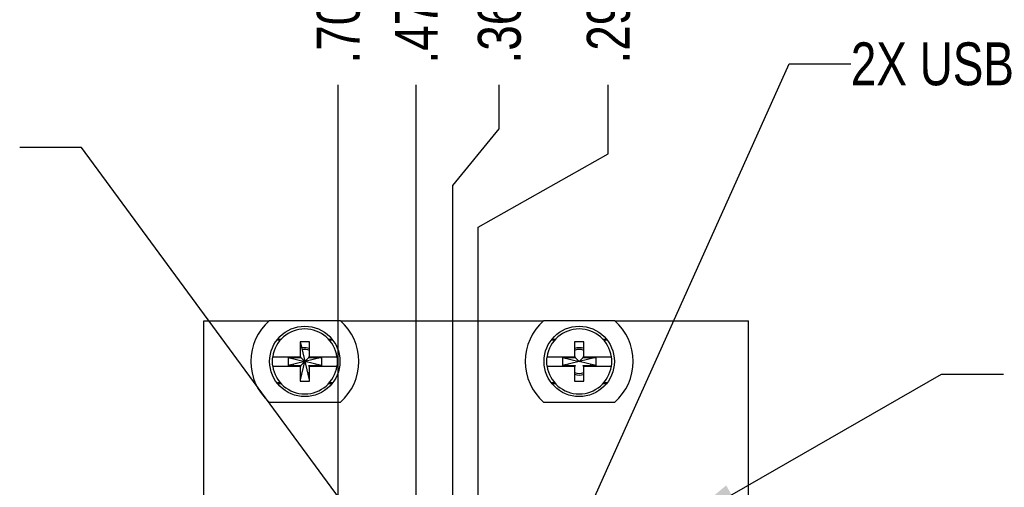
# Model space of a CAD drawing. Header units: inches. Extents: x 0.2 to 16.8, y 0.2 to 10.8.
# Tile 17 of 19: x 7.2 to 10.1, y 7.6 to 9. Entities that reach past the tile are written whole.
import ezdxf

# ---------------------------------------------------------------- set-up
doc = ezdxf.new("R2010")
doc.units = ezdxf.units.IN
doc.header["$LTSCALE"] = 0.935
doc.header["$MEASUREMENT"] = 0
doc.layers.get('0').update_dxf_attribs({"linetype": 'CONTINUOUS'})
doc.layers.add('DETAIL', color=7, linetype='CONTINUOUS')
doc.layers.add('DIMENSIONS', color=7, linetype='CONTINUOUS')
doc.styles.get("Standard").update_dxf_attribs({"font": 'txt', "width": 0.8})
doc.dimstyles.new('DIMSTYLE_1', dxfattribs={"dimtxt": 0.125, "dimasz": 0.18, "dimexe": 0.125, "dimexo": 0.0625, "dimgap": 0.09, "dimtad": 0, "dimtih": 1, "dimtoh": 1, "dimdec": 3, "dimzin": 4, "dimdsep": 46, "dimtxsty": 'STANDARD', "dimblk": '_FILLED', "dimblk1": '_FILLED', "dimblk2": '_FILLED', "dimcen": 0.09, "dimadec": 0, "dimazin": 0, "dimtp": 0.01, "dimtm": 0.01, "dimtfac": 1, "dimtdec": 3, "dimtofl": 0, "dimtmove": 0, "dimatfit": 3, "dimldrblk": '_FILLED', "dimfxl": 1, "dimtolj": 1, "dimtzin": 4, "dimarcsym": 0})
doc.dimstyles.get("Standard").update_dxf_attribs({"dimtxt": 0.125, "dimasz": 0.18, "dimexe": 0.125, "dimexo": 0.0625, "dimgap": 0.09, "dimtad": 0, "dimtih": 1, "dimtoh": 1, "dimdec": 3, "dimzin": 4, "dimdsep": 46, "dimtxsty": 'STANDARD', "dimblk": '_FILLED', "dimblk1": '_FILLED', "dimblk2": '_FILLED', "dimcen": 0.09, "dimadec": 0, "dimazin": 0, "dimtol": 1, "dimtp": 0.01, "dimtm": 0.01, "dimtfac": 1, "dimtdec": 3, "dimtofl": 0, "dimtmove": 0, "dimatfit": 3, "dimldrblk": '_FILLED', "dimfxl": 1, "dimtolj": 1, "dimtzin": 4, "dimarcsym": 0})

# ---------------------------------------------------------------- blocks, each defined once
blk = doc.blocks.new('*D13')
at = {"layer": 'DIMENSIONS', "color": 2, "linetype": 'CONTINUOUS'}
for p, q in [((8.9333, 8.5639), (8.9333, 8.7643)), ((8.5534, 8.3501), (8.9333, 8.5639)), ((8.5534, 7.4047), (8.5534, 8.3501))]:
    blk.add_line(p, q, dxfattribs=at)
at = {"layer": 'DIMENSIONS', "color": 2, "linetype": 'CONTINUOUS', "insert": (8.8708, 8.8268), "char_height": 0.125, "width": 1.125, "attachment_point": 1, "rotation": 90, "line_spacing_factor": 0.9}
blk.add_mtext('.295{\\Ftxt.shx;\\W1.000000;\\H0.125000; }[7.49]', dxfattribs=at)
blk = doc.blocks.new('_FILLED')
at = {"color": 0, "linetype": 'BYBLOCK'}
blk.add_solid([(0, 0), (-1, 0.174), (-1, -0.174)], dxfattribs=at)
blk = doc.blocks.new('*D14')
at = {"layer": 'DIMENSIONS', "color": 2, "linetype": 'CONTINUOUS'}
for p, q in [((8.6155, 8.6361), (8.6155, 8.7643)), ((8.4804, 8.4715), (8.6155, 8.6361)), ((8.4804, 6.9439), (8.4804, 8.4715))]:
    blk.add_line(p, q, dxfattribs=at)
at = {"layer": 'DIMENSIONS', "color": 2, "linetype": 'CONTINUOUS', "insert": (8.553, 8.8268), "char_height": 0.125, "width": 1.125, "attachment_point": 1, "rotation": 90, "line_spacing_factor": 0.9}
blk.add_mtext('.368{\\Ftxt.shx;\\W1.000000;\\H0.125000; }[9.35]', dxfattribs=at)
blk = doc.blocks.new('*D15')
at = {"layer": 'DIMENSIONS', "color": 2, "linetype": 'CONTINUOUS'}
blk.add_line((8.3734, 7.4047), (8.3734, 8.7643), dxfattribs=at)
at = {"layer": 'DIMENSIONS', "color": 2, "linetype": 'CONTINUOUS', "insert": (8.3109, 8.8268), "char_height": 0.125, "width": 1.225, "attachment_point": 1, "rotation": 90, "line_spacing_factor": 0.9}
blk.add_mtext('.475{\\Ftxt.shx;\\W1.000000;\\H0.125000; }[12.07]', dxfattribs=at)
blk = doc.blocks.new('*D16')
at = {"layer": 'DIMENSIONS', "color": 2, "linetype": 'CONTINUOUS'}
blk.add_line((8.1458, 6.9439), (8.1458, 8.7643), dxfattribs=at)
at = {"layer": 'DIMENSIONS', "color": 2, "linetype": 'CONTINUOUS', "insert": (8.0833, 8.8268), "char_height": 0.125, "width": 1.225, "attachment_point": 1, "rotation": 90, "line_spacing_factor": 0.9}
blk.add_mtext('.703{\\Ftxt.shx;\\W1.000000;\\H0.125000; }[17.85]', dxfattribs=at)

msp = doc.modelspace()

# ---------------------------------------------------------------- linework, layer by layer
at = {"color": 6, "linetype": 'CONTINUOUS'}
for p, q in [((7.7544, 3.0098), (7.7544, 8.0768)), ((7.7544, 8.0768), (7.9447, 8.0768)), ((8.1522, 8.0773), (7.9447, 8.0773)), ((8.1522, 8.0768), (8.7447, 8.0768)), ((8.9522, 8.0773), (8.7447, 8.0773)), ((8.9522, 8.0768), (9.3424, 8.0768)), ((9.3424, 2.9389), (9.3424, 8.0768)), ((7.9705, 8.0238), (7.9802, 8.0238)), ((8.0346, 8.0159), (8.0346, 7.9726)), ((8.0622, 7.9726), (8.0622, 8.0159)), ((8.1165, 8.0238), (8.1263, 8.0238)), ((8.7705, 8.0238), (8.7802, 8.0238)), ((8.9165, 8.0238), (8.9263, 8.0238)), ((7.9547, 7.9726), (8.0367, 7.9726)), ((7.9999, 7.9705), (7.9999, 7.9471)), ((7.9999, 7.9705), (8.0484, 7.9588)), ((7.9999, 7.9705), (8.0367, 7.9705)), ((8.0354, 7.9048), (8.0484, 7.9588)), ((8.0367, 7.9705), (8.0367, 7.9726)), ((8.0367, 7.9705), (8.0484, 7.9588)), ((8.0969, 7.9705), (8.0484, 7.9588)), ((8.0601, 7.9705), (8.0969, 7.9705)), ((8.0622, 7.9726), (8.1421, 7.9726)), ((8.0969, 7.9705), (8.0969, 7.9471)), ((8.7547, 7.9726), (8.8346, 7.9726)), ((8.7999, 7.9705), (8.7999, 7.9471)), ((8.7999, 7.9705), (8.8367, 7.9705)), ((8.7999, 7.9705), (8.8484, 7.9588)), ((8.8969, 7.9705), (8.8484, 7.9588)), ((8.8601, 7.9705), (8.8969, 7.9705)), ((8.8622, 7.9726), (8.9421, 7.9726)), ((8.8969, 7.9705), (8.8969, 7.9471)), ((7.9547, 7.945), (8.0367, 7.945)), ((8.0346, 7.945), (8.0346, 7.9017)), ((8.0367, 7.9471), (8.0367, 7.945)), ((8.0622, 7.9017), (8.0622, 7.945)), ((8.0622, 7.945), (8.1421, 7.945)), ((8.7547, 7.945), (8.8346, 7.945)), ((8.8622, 7.945), (8.9421, 7.945)), ((8.0346, 7.9017), (8.0622, 7.9017)), ((7.9803, 7.8938), (7.9705, 7.8938)), ((8.1263, 7.8938), (8.1166, 7.8938)), ((8.7803, 7.8938), (8.7705, 7.8938)), ((8.9263, 7.8938), (8.9166, 7.8938)), ((7.9447, 7.8403), (8.1522, 7.8403)), ((8.7447, 7.8403), (8.9522, 7.8403))]:
    msp.add_line(p, q, dxfattribs=at)
at = {"color": 7, "linetype": 'CONTINUOUS'}
for p, q in [((7.9683, 8.0213), (7.9773, 8.0213)), ((8.0484, 8.0159), (8.0346, 8.0159)), ((8.0354, 8.0127), (8.0614, 7.9048)), ((8.0622, 8.0159), (8.0484, 8.0159)), ((8.1194, 8.0213), (8.1285, 8.0213)), ((8.7683, 8.0213), (8.7773, 8.0213)), ((8.8346, 8.0159), (8.8346, 7.9726)), ((8.8484, 8.0159), (8.8346, 8.0159)), ((8.8622, 8.0159), (8.8484, 8.0159)), ((8.8622, 7.9726), (8.8622, 8.0159)), ((8.9194, 8.0213), (8.9285, 8.0213)), ((7.9538, 7.9726), (7.9547, 7.9726)), ((8.0484, 7.9588), (7.9999, 7.9471)), ((8.0367, 7.9471), (8.0601, 7.9705)), ((8.0969, 7.9471), (8.0484, 7.9588)), ((8.0601, 7.9705), (8.0601, 7.9726)), ((8.0601, 7.9726), (8.0622, 7.9726)), ((8.1421, 7.9726), (8.1431, 7.9726)), ((8.7538, 7.9726), (8.7547, 7.9726)), ((8.8484, 7.9588), (8.7999, 7.9471)), ((8.8346, 7.9726), (8.8367, 7.9726)), ((8.8367, 7.9726), (8.8367, 7.9705)), ((8.8367, 7.9705), (8.8484, 7.9588)), ((8.8484, 7.9588), (8.8601, 7.9705)), ((8.8969, 7.9471), (8.8484, 7.9588)), ((8.8601, 7.9705), (8.8601, 7.9726)), ((8.8601, 7.9726), (8.8622, 7.9726)), ((8.9421, 7.9726), (8.9431, 7.9726)), ((7.9547, 7.945), (7.9538, 7.945)), ((7.9999, 7.9471), (8.0367, 7.9471)), ((8.0601, 7.945), (8.0601, 7.9471)), ((8.0601, 7.9471), (8.0969, 7.9471)), ((8.0622, 7.945), (8.0601, 7.945)), ((8.1431, 7.945), (8.1421, 7.945)), ((8.7547, 7.945), (8.7538, 7.945)), ((8.7999, 7.9471), (8.8367, 7.9471)), ((8.8367, 7.945), (8.8346, 7.945)), ((8.8346, 7.945), (8.8346, 7.9017)), ((8.8367, 7.9471), (8.8367, 7.945)), ((8.8601, 7.945), (8.8601, 7.9471)), ((8.8601, 7.9471), (8.8969, 7.9471)), ((8.8622, 7.945), (8.8601, 7.945)), ((8.8622, 7.9017), (8.8622, 7.945)), ((8.9431, 7.945), (8.9421, 7.945)), ((7.9774, 7.8963), (7.9683, 7.8963)), ((8.1285, 7.8963), (8.1195, 7.8963)), ((8.7774, 7.8963), (8.7683, 7.8963)), ((8.8346, 7.9017), (8.8484, 7.9017)), ((8.8484, 7.9017), (8.8622, 7.9017)), ((8.9285, 7.8963), (8.9195, 7.8963))]:
    msp.add_line(p, q, dxfattribs=at)
at = {"color": 6, "linetype": 'CONTINUOUS'}
for centre in [(8.0484, 7.9588), (8.8484, 7.9588)]:
    msp.add_circle(centre, 0.1025, dxfattribs=at)
for centre, start, end in [((8.0484, 7.9588), 131.203, 228.797), ((8.0484, 7.9588), 311.203, 48.797), ((8.8484, 7.9588), 131.203, 228.797), ((8.8484, 7.9588), 311.203, 48.797)]:
    msp.add_arc(centre, 0.1575, start, end, dxfattribs=at)
at = {"color": 7, "linetype": 'CONTINUOUS'}
for centre, radius, start, end in [((8.0484, 7.9588), 0.0947, 8.3637, 171.6363), ((8.8484, 7.9588), 0.0947, 8.3637, 171.6363), ((8.0484, 7.959), 0.0398, 100.2217, 103.5888), ((8.0484, 7.9588), 0.035, 66.5928, 103.5387), ((8.0484, 7.9587), 0.0401, 69.53, 100.1934), ((8.8484, 7.9587), 0.0401, 69.5376, 110.4646), ((8.8484, 7.9588), 0.035, 66.6066, 113.3934), ((8.0484, 7.9588), 0.0956, 171.7151, 188.2849), ((8.0484, 7.9588), 0.0956, 351.7151, 8.2849), ((8.8484, 7.9588), 0.0956, 171.7151, 188.2849), ((8.8484, 7.9588), 0.0956, 351.7151, 8.2849), ((8.0484, 7.9588), 0.0947, 188.3637, 351.6363), ((8.0487, 7.9587), 0.0403, 193.3311, 196.905), ((8.0484, 7.9588), 0.035, 193.609, 199.8435), ((8.0484, 7.9588), 0.035, 283.5387, 293.4072), ((8.0484, 7.9588), 0.035, 340.1565, 346.391), ((8.0481, 7.9586), 0.0402, 343.1303, 346.7014), ((8.8484, 7.9588), 0.0947, 188.3637, 351.6363), ((8.8487, 7.9587), 0.0403, 193.3311, 196.905), ((8.8484, 7.9588), 0.035, 193.609, 199.8435), ((8.8484, 7.9588), 0.035, 246.6066, 293.3934), ((8.8484, 7.9588), 0.035, 340.1565, 346.391), ((8.8481, 7.9586), 0.0402, 343.1303, 346.7014), ((8.0484, 7.9589), 0.0402, 283.5935, 290.4704), ((8.8484, 7.9589), 0.0401, 249.5376, 290.4646)]:
    msp.add_arc(centre, radius, start, end, dxfattribs=at)

# ---------------------------------------------------------------- texts
at = {"layer": 'DETAIL', "color": 2, "linetype": 'CONTINUOUS', "insert": (9.6403, 8.8883), "char_height": 0.125, "width": 2.3, "attachment_point": 1, "line_spacing_factor": 0.9}
msp.add_mtext('2X USB (4 PIN SERIES A)', dxfattribs=at)

# ---------------------------------------------------------------- dimensions: what is measured, and where the dimension line sits
at = {"layer": 'DIMENSIONS', "color": 2, "linetype": 'CONTINUOUS'}
for feature_location, offset, dtype, origin, picture, middle in [((8.1458, 6.9439), (0, 1.8204), 1, (8.8484, 6.8814), '*D16', (8.1458, 9.4393)), ((8.3734, 7.4047), (0, 1.3596), 1, (8.8484, 7.3422), '*D15', (8.3734, 9.4393)), ((8.4804041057, 6.943922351), (0.1351046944, 1.82035), 0, (8.8484041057, 6.881422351), '*D14', (8.6155088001, 9.389272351)), ((8.5534041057, 7.404722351), (0.3798874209, 1.35955), 0, (8.8484041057, 7.342222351), '*D13', (8.9332915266, 9.389272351))]:
    dim = msp.add_ordinate_dim(feature_location=feature_location, offset=offset, dtype=dtype, origin=origin, dimstyle='DIMSTYLE_1', override={"dimtad": 1, "dimtih": 0, "dimtoh": 0}, dxfattribs=at)
    dim.commit()
    dim.dimension.update_dxf_attribs({"geometry": picture, "text_midpoint": middle})

# ---------------------------------------------------------------- leaders
at = {"layer": 'DETAIL', "color": 2, "linetype": 'CONTINUOUS'}
for points in [[(8.6054, 6.9225), (9.4603, 8.8258), (9.6403, 8.8258)], [(8.3519, 7.2843), (7.3971, 8.5822), (7.2171, 8.5822)], [(9.1364, 7.4808), (9.9051, 7.9218), (10.0851, 7.9218)]]:
    msp.add_leader(points, dimstyle='STANDARD', override={"dimtad": 0}, dxfattribs=at)

doc.saveas('drawing.dxf')
